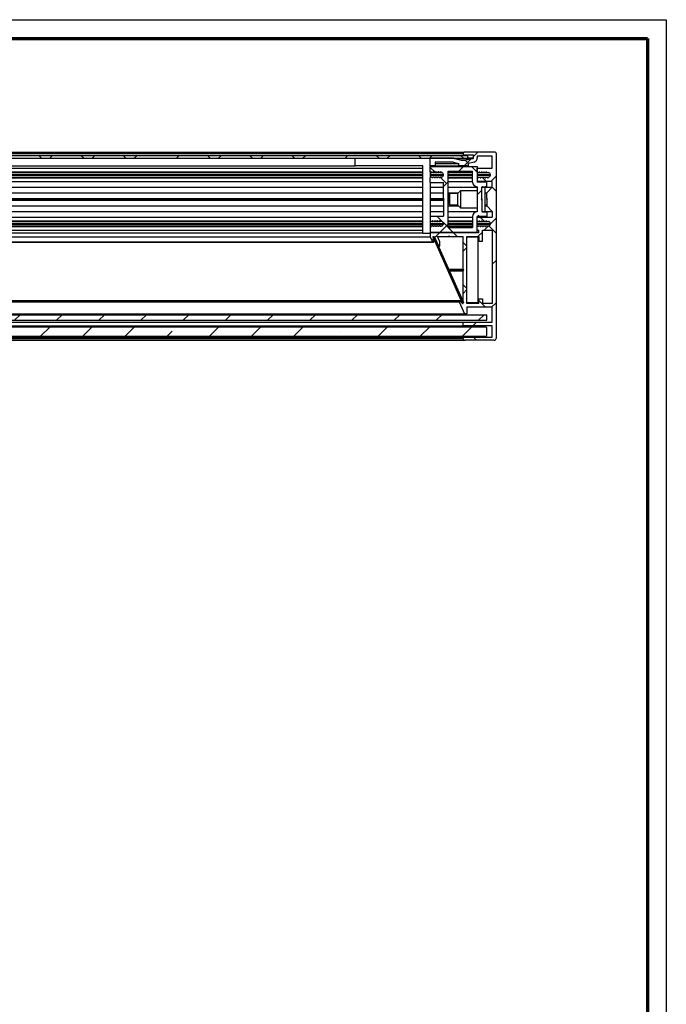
# Paper-space layout 'Section A (Wall mount)' of a CAD drawing. Header units: millimetres. Extents: x 7 to 291, y 7 to 204.
# Tile 5 of 5: x 222 to 291, y 99 to 204. Entities that reach past the tile are written whole.
import ezdxf

# ---------------------------------------------------------------- set-up
doc = ezdxf.new("R2010")
doc.units = ezdxf.units.MM
doc.layers.add('LAYER2', color=7, linetype='Continuous')
doc.layers.add('LOGO', color=7, linetype='Continuous')

psp = doc.layouts.new('Section A (Wall mount)')

# ---------------------------------------------------------------- hatches: boundary and pattern name
at = {"linetype": 'Continuous', "lineweight": 18}
h = psp.add_hatch(dxfattribs=at)
h.set_pattern_fill('ANSI38', style=0)
edge = h.paths.add_edge_path(flags=0)
edge.add_line((271.36, 187.51), (271.41, 187.59))
edge.add_line((271.41, 187.59), (271.47, 187.59))
edge.add_line((271.47, 187.59), (271.51, 187.51))
edge.add_line((271.51, 187.51), (271.65, 187.51))
edge.add_arc((271.65, 187.31), 0.2, 0, 90, ccw=False)
edge.add_line((271.85, 187.31), (271.85, 187.24))
edge.add_arc((271.65, 187.24), 0.2, 270, 360, ccw=False)
edge.add_line((271.65, 187.04), (271.64, 187.04))
edge.add_line((271.64, 187.04), (271.59, 186.96))
edge.add_line((271.59, 186.96), (271.53, 186.96))
edge.add_line((271.53, 186.96), (271.49, 187.04))
edge.add_line((271.49, 187.04), (271.39, 187.04))
edge.add_line((271.39, 187.04), (271.34, 186.96))
edge.add_line((271.34, 186.96), (271.28, 186.96))
edge.add_line((271.28, 186.96), (271.23, 187.04))
edge.add_line((271.23, 187.04), (271.13, 187.04))
edge.add_line((271.13, 187.04), (271.08, 186.96))
edge.add_line((271.08, 186.96), (271.02, 186.96))
edge.add_line((271.02, 186.96), (270.98, 187.04))
edge.add_line((270.98, 187.04), (270.88, 187.04))
edge.add_line((270.88, 187.04), (270.83, 186.96))
edge.add_line((270.83, 186.96), (270.77, 186.96))
edge.add_line((270.77, 186.96), (270.72, 187.04))
edge.add_line((270.72, 187.04), (270.62, 187.04))
edge.add_line((270.62, 187.04), (270.58, 186.96))
edge.add_line((270.58, 186.96), (270.45, 186.96))
edge.add_line((270.45, 186.96), (270.45, 186.57))
edge.add_line((270.45, 186.57), (272.05, 186.57))
edge.add_line((272.05, 186.57), (272.05, 185.97))
edge.add_line((272.05, 185.97), (271.45, 185.37))
edge.add_line((271.45, 185.37), (271.45, 184.77))
edge.add_line((271.45, 184.77), (271.55, 184.67))
edge.add_line((271.55, 184.67), (271.45, 184.57))
edge.add_line((271.45, 184.57), (271.45, 183.97))
edge.add_line((271.45, 183.97), (272.05, 183.37))
edge.add_line((272.05, 183.37), (272.05, 182.77))
edge.add_line((272.05, 182.77), (270.45, 182.77))
edge.add_line((270.45, 182.77), (270.45, 182.39))
edge.add_line((270.45, 182.39), (270.5, 182.31))
edge.add_line((270.5, 182.31), (270.6, 182.31))
edge.add_line((270.6, 182.31), (270.64, 182.39))
edge.add_line((270.64, 182.39), (270.7, 182.39))
edge.add_line((270.7, 182.39), (270.75, 182.31))
edge.add_line((270.75, 182.31), (270.85, 182.31))
edge.add_line((270.85, 182.31), (270.9, 182.39))
edge.add_line((270.9, 182.39), (270.96, 182.39))
edge.add_line((270.96, 182.39), (271, 182.31))
edge.add_line((271, 182.31), (271.11, 182.31))
edge.add_line((271.11, 182.31), (271.15, 182.39))
edge.add_line((271.15, 182.39), (271.21, 182.39))
edge.add_line((271.21, 182.39), (271.26, 182.31))
edge.add_line((271.26, 182.31), (271.36, 182.31))
edge.add_line((271.36, 182.31), (271.41, 182.39))
edge.add_line((271.41, 182.39), (271.47, 182.39))
edge.add_line((271.47, 182.39), (271.51, 182.31))
edge.add_line((271.51, 182.31), (271.65, 182.31))
edge.add_arc((271.65, 182.11), 0.2, 0, 90, ccw=False)
edge.add_line((271.85, 182.11), (271.85, 182.04))
edge.add_arc((271.65, 182.04), 0.2, 270, 360, ccw=False)
edge.add_line((271.65, 181.84), (271.64, 181.84))
edge.add_line((271.64, 181.84), (271.59, 181.76))
edge.add_line((271.59, 181.76), (271.53, 181.76))
edge.add_line((271.53, 181.76), (271.49, 181.84))
edge.add_line((271.49, 181.84), (271.39, 181.84))
edge.add_line((271.39, 181.84), (271.34, 181.76))
edge.add_line((271.34, 181.76), (271.28, 181.76))
edge.add_line((271.28, 181.76), (271.23, 181.84))
edge.add_line((271.23, 181.84), (271.13, 181.84))
edge.add_line((271.13, 181.84), (271.08, 181.76))
edge.add_line((271.08, 181.76), (271.02, 181.76))
edge.add_line((271.02, 181.76), (270.98, 181.84))
edge.add_line((270.98, 181.84), (270.88, 181.84))
edge.add_line((270.88, 181.84), (270.83, 181.76))
edge.add_line((270.83, 181.76), (270.77, 181.76))
edge.add_line((270.77, 181.76), (270.72, 181.84))
edge.add_line((270.72, 181.84), (270.62, 181.84))
edge.add_line((270.62, 181.84), (270.58, 181.76))
edge.add_line((270.58, 181.76), (270.45, 181.76))
edge.add_line((270.45, 181.76), (270.45, 181.37))
edge.add_line((270.45, 181.37), (270.63, 181.37))
edge.add_line((270.63, 181.37), (270.63, 181.11))
edge.add_line((270.63, 181.11), (265.45, 181.11))
edge.add_line((265.45, 181.11), (265.45, 180.67))
edge.add_line((265.45, 180.67), (265.69, 180.13))
edge.add_arc((265.75, 180.15), 0.06, 204, 364)
edge.add_line((265.81, 180.15), (265.77, 180.71))
edge.add_line((265.77, 180.71), (265.87, 180.71))
edge.add_line((265.87, 180.71), (266.34, 179.65))
edge.add_line((266.34, 179.65), (266.45, 179.7))
edge.add_line((266.45, 179.7), (266.45, 180.15))
edge.add_line((266.45, 180.15), (266.2, 180.71))
edge.add_line((266.2, 180.71), (267.37, 180.71))
edge.add_line((267.37, 180.71), (267.45, 180.79))
edge.add_line((267.45, 180.79), (267.53, 180.71))
edge.add_line((267.53, 180.71), (268.95, 180.71))
edge.add_line((268.95, 180.71), (268.95, 177.23))
edge.add_line((268.95, 177.23), (269.03, 177.15))
edge.add_line((269.03, 177.15), (268.95, 177.07))
edge.add_line((268.95, 177.07), (268.95, 173.6))
edge.add_arc((268.91, 173.6), 0.04, 224, 360, ccw=False)
edge.add_line((268.88, 173.57), (268.62, 173.84))
edge.add_arc((268.58, 173.79), 0.06, 44, 204)
edge.add_line((268.52, 173.77), (269.09, 172.49))
edge.add_line((269.09, 172.49), (269.35, 172.49))
edge.add_line((269.35, 172.49), (269.35, 173.19))
edge.add_line((269.35, 173.19), (272.05, 173.19))
edge.add_line((272.05, 173.19), (272.05, 171.59))
edge.add_line((272.05, 171.59), (268.95, 171.59))
edge.add_line((268.95, 171.59), (268.95, 171.19))
edge.add_line((268.95, 171.19), (272.05, 171.19))
edge.add_line((272.05, 171.19), (272.05, 169.99))
edge.add_line((272.05, 169.99), (268.95, 169.99))
edge.add_line((268.95, 169.99), (268.95, 169.87))
edge.add_arc((269.15, 169.87), 0.2, 180, 270)
edge.add_line((269.15, 169.67), (272.25, 169.67))
edge.add_arc((272.25, 169.87), 0.2, 270, 360)
edge.add_line((272.45, 169.87), (272.45, 189.57))
edge.add_arc((272.35, 189.57), 0.1, 0, 90)
edge.add_line((272.35, 189.67), (269.05, 189.67))
edge.add_arc((269.05, 189.57), 0.1, 90, 180)
edge.add_line((268.95, 189.57), (268.95, 189.37))
edge.add_line((268.95, 189.37), (270.05, 189.37))
edge.add_line((270.05, 189.37), (270.05, 189.08))
edge.add_arc((269.99, 189.08), 0.06, 284, 360, ccw=False)
edge.add_line((270, 189.02), (269.25, 188.84))
edge.add_arc((269.24, 188.89), 0.06, 270, 284, ccw=False)
edge.add_line((269.24, 188.83), (268.76, 188.83))
edge.add_arc((268.76, 188.89), 0.06, 256, 270, ccw=False)
edge.add_line((268.74, 188.84), (267.95, 189.03))
edge.add_line((267.95, 189.03), (265.45, 189.03))
edge.add_line((265.45, 189.03), (265.45, 188.23))
edge.add_line((265.45, 188.23), (265.95, 188.23))
edge.add_line((265.95, 188.23), (265.95, 188.63))
edge.add_line((265.95, 188.63), (267.9, 188.63))
edge.add_line((267.9, 188.63), (268.5, 188.49))
edge.add_line((268.5, 188.49), (268.5, 188.23))
edge.add_line((268.5, 188.23), (269.5, 188.23))
edge.add_line((269.5, 188.23), (269.5, 188.49))
edge.add_line((269.5, 188.49), (270.1, 188.63))
edge.add_arc((269.99, 189.08), 0.46, 284, 360)
edge.add_line((270.45, 189.08), (270.45, 189.27))
edge.add_line((270.45, 189.27), (272.05, 189.27))
edge.add_line((272.05, 189.27), (272.05, 187.97))
edge.add_line((272.05, 187.97), (270.45, 187.97))
edge.add_line((270.45, 187.97), (270.45, 187.59))
edge.add_line((270.45, 187.59), (270.5, 187.51))
edge.add_line((270.5, 187.51), (270.6, 187.51))
edge.add_line((270.6, 187.51), (270.64, 187.59))
edge.add_line((270.64, 187.59), (270.7, 187.59))
edge.add_line((270.7, 187.59), (270.75, 187.51))
edge.add_line((270.75, 187.51), (270.85, 187.51))
edge.add_line((270.85, 187.51), (270.9, 187.59))
edge.add_line((270.9, 187.59), (270.96, 187.59))
edge.add_line((270.96, 187.59), (271, 187.51))
edge.add_line((271, 187.51), (271.11, 187.51))
edge.add_line((271.11, 187.51), (271.15, 187.59))
edge.add_line((271.15, 187.59), (271.21, 187.59))
edge.add_line((271.21, 187.59), (271.26, 187.51))
edge.add_line((271.26, 187.51), (271.36, 187.51))
h.paths.add_polyline_path([(270.63, 174.09), (270.63, 173.59), (269.35, 173.59), (269.35, 180.71), (270.63, 180.71), (270.63, 180.21), (270.99, 180.21), (270.99, 181.37), (272.05, 181.37), (272.05, 173.59), (270.99, 173.59), (270.99, 174.09)], flags=0)
h = psp.add_hatch(dxfattribs=at)
h.set_pattern_fill('ANSI38', style=0)
h.paths.add_polyline_path([(269.45, 189.33), (25.45, 189.33), (25.45, 189.03), (269.45, 189.03)], flags=0)
h = psp.add_hatch(dxfattribs=at)
h.set_pattern_fill('ANSI38', style=0)
edge = h.paths.add_edge_path(flags=0)
edge.add_arc((266.65, 182.04), 0.2, 270, 360, ccw=False)
edge.add_line((266.65, 181.84), (266.64, 181.84))
edge.add_line((266.64, 181.84), (266.59, 181.76))
edge.add_line((266.59, 181.76), (266.53, 181.76))
edge.add_line((266.53, 181.76), (266.49, 181.84))
edge.add_line((266.49, 181.84), (266.39, 181.84))
edge.add_line((266.39, 181.84), (266.34, 181.76))
edge.add_line((266.34, 181.76), (266.28, 181.76))
edge.add_line((266.28, 181.76), (266.23, 181.84))
edge.add_line((266.23, 181.84), (266.13, 181.84))
edge.add_line((266.13, 181.84), (266.08, 181.76))
edge.add_line((266.08, 181.76), (266.02, 181.76))
edge.add_line((266.02, 181.76), (265.98, 181.84))
edge.add_line((265.98, 181.84), (265.88, 181.84))
edge.add_line((265.88, 181.84), (265.83, 181.76))
edge.add_line((265.83, 181.76), (265.77, 181.76))
edge.add_line((265.77, 181.76), (265.72, 181.84))
edge.add_line((265.72, 181.84), (265.62, 181.84))
edge.add_line((265.62, 181.84), (265.58, 181.76))
edge.add_line((265.58, 181.76), (265.45, 181.76))
edge.add_line((265.45, 181.76), (265.45, 181.17))
edge.add_line((265.45, 181.17), (270.45, 181.17))
edge.add_line((270.45, 181.17), (270.45, 182.83))
edge.add_line((270.45, 182.83), (271.45, 182.83))
edge.add_line((271.45, 182.83), (271.45, 183.33))
edge.add_line((271.45, 183.33), (271.01, 183.33))
edge.add_arc((271.01, 183.39), 0.06, 180, 270, ccw=False)
edge.add_line((270.95, 183.39), (270.95, 184.57))
edge.add_line((270.95, 184.57), (270.85, 184.67))
edge.add_line((270.85, 184.67), (270.95, 184.77))
edge.add_line((270.95, 184.77), (270.95, 185.95))
edge.add_arc((271.01, 185.95), 0.06, 90, 180, ccw=False)
edge.add_line((271.01, 186.01), (271.45, 186.01))
edge.add_line((271.45, 186.01), (271.45, 186.51))
edge.add_line((271.45, 186.51), (270.45, 186.51))
edge.add_line((270.45, 186.51), (270.45, 188.17))
edge.add_line((270.45, 188.17), (265.45, 188.17))
edge.add_line((265.45, 188.17), (265.45, 187.59))
edge.add_line((265.45, 187.59), (265.58, 187.59))
edge.add_line((265.58, 187.59), (265.62, 187.51))
edge.add_line((265.62, 187.51), (265.72, 187.51))
edge.add_line((265.72, 187.51), (265.77, 187.59))
edge.add_line((265.77, 187.59), (265.83, 187.59))
edge.add_line((265.83, 187.59), (265.88, 187.51))
edge.add_line((265.88, 187.51), (265.98, 187.51))
edge.add_line((265.98, 187.51), (266.02, 187.59))
edge.add_line((266.02, 187.59), (266.08, 187.59))
edge.add_line((266.08, 187.59), (266.13, 187.51))
edge.add_line((266.13, 187.51), (266.23, 187.51))
edge.add_line((266.23, 187.51), (266.28, 187.59))
edge.add_line((266.28, 187.59), (266.34, 187.59))
edge.add_line((266.34, 187.59), (266.39, 187.51))
edge.add_line((266.39, 187.51), (266.49, 187.51))
edge.add_line((266.49, 187.51), (266.53, 187.59))
edge.add_line((266.53, 187.59), (266.59, 187.59))
edge.add_line((266.59, 187.59), (266.64, 187.51))
edge.add_line((266.64, 187.51), (266.65, 187.51))
edge.add_arc((266.65, 187.31), 0.2, 0, 90, ccw=False)
edge.add_line((266.85, 187.31), (266.85, 187.24))
edge.add_arc((266.65, 187.24), 0.2, 270, 360, ccw=False)
edge.add_line((266.65, 187.04), (266.51, 187.04))
edge.add_line((266.51, 187.04), (266.47, 186.96))
edge.add_line((266.47, 186.96), (266.41, 186.96))
edge.add_line((266.41, 186.96), (266.36, 187.04))
edge.add_line((266.36, 187.04), (266.26, 187.04))
edge.add_line((266.26, 187.04), (266.21, 186.96))
edge.add_line((266.21, 186.96), (266.15, 186.96))
edge.add_line((266.15, 186.96), (266.11, 187.04))
edge.add_line((266.11, 187.04), (266, 187.04))
edge.add_line((266, 187.04), (265.96, 186.96))
edge.add_line((265.96, 186.96), (265.9, 186.96))
edge.add_line((265.9, 186.96), (265.85, 187.04))
edge.add_line((265.85, 187.04), (265.75, 187.04))
edge.add_line((265.75, 187.04), (265.7, 186.96))
edge.add_line((265.7, 186.96), (265.64, 186.96))
edge.add_line((265.64, 186.96), (265.6, 187.04))
edge.add_line((265.6, 187.04), (265.5, 187.04))
edge.add_line((265.5, 187.04), (265.45, 186.96))
edge.add_line((265.45, 186.96), (265.45, 186.47))
edge.add_line((265.45, 186.47), (266.85, 186.47))
edge.add_line((266.85, 186.47), (266.85, 184.75))
edge.add_line((266.85, 184.75), (266.93, 184.67))
edge.add_line((266.93, 184.67), (266.85, 184.59))
edge.add_line((266.85, 184.59), (266.85, 182.87))
edge.add_line((266.85, 182.87), (265.45, 182.87))
edge.add_line((265.45, 182.87), (265.45, 182.39))
edge.add_line((265.45, 182.39), (265.5, 182.31))
edge.add_line((265.5, 182.31), (265.6, 182.31))
edge.add_line((265.6, 182.31), (265.64, 182.39))
edge.add_line((265.64, 182.39), (265.7, 182.39))
edge.add_line((265.7, 182.39), (265.75, 182.31))
edge.add_line((265.75, 182.31), (265.85, 182.31))
edge.add_line((265.85, 182.31), (265.9, 182.39))
edge.add_line((265.9, 182.39), (265.96, 182.39))
edge.add_line((265.96, 182.39), (266, 182.31))
edge.add_line((266, 182.31), (266.11, 182.31))
edge.add_line((266.11, 182.31), (266.15, 182.39))
edge.add_line((266.15, 182.39), (266.21, 182.39))
edge.add_line((266.21, 182.39), (266.26, 182.31))
edge.add_line((266.26, 182.31), (266.36, 182.31))
edge.add_line((266.36, 182.31), (266.41, 182.39))
edge.add_line((266.41, 182.39), (266.47, 182.39))
edge.add_line((266.47, 182.39), (266.51, 182.31))
edge.add_line((266.51, 182.31), (266.65, 182.31))
edge.add_arc((266.65, 182.11), 0.2, 0, 90, ccw=False)
edge.add_line((266.85, 182.11), (266.85, 182.04))
edge = h.paths.add_edge_path(flags=0)
edge.add_line((269.95, 181.67), (267.35, 181.67))
edge.add_line((267.35, 181.67), (267.35, 187.67))
edge.add_line((267.35, 187.67), (269.95, 187.67))
edge.add_line((269.95, 187.67), (269.95, 186.51))
edge.add_arc((270.45, 186.51), 0.5, 180, 270)
edge.add_line((270.45, 186.01), (270.45, 183.33))
edge.add_arc((270.45, 182.83), 0.5, 90, 180)
edge.add_line((269.95, 182.83), (269.95, 181.67))
h = psp.add_hatch(dxfattribs=at)
h.set_pattern_fill('ANSI38', style=0)
h.paths.add_polyline_path([(265.88, 180.61), (265.79, 180.57), (268.88, 173.63), (268.97, 173.67)], flags=0)
h = psp.add_hatch(dxfattribs=at)
h.set_pattern_fill('ANSI31', style=0)
h.paths.add_polyline_path([(271.45, 172.39), (23.45, 172.39), (23.45, 171.79), (271.45, 171.79)], flags=0)
h = psp.add_hatch(dxfattribs=at)
h.set_pattern_fill('ANSI35', style=0)
h.paths.add_polyline_path([(271.35, 171.09), (23.55, 171.09), (23.45, 170.99), (23.45, 170.19), (23.55, 170.09), (271.35, 170.09), (271.45, 170.19), (271.45, 170.99)], flags=0)

# ---------------------------------------------------------------- linework, layer by layer
at = {"color": 7, "linetype": 'Continuous', "lineweight": 25}
for p, q in [((25.85, 189.67), (269.05, 189.67)), ((272.35, 189.67), (269.05, 189.67)), ((25.45, 189.33), (269.45, 189.33)), ((25.45, 189.03), (269.45, 189.03)), ((25.95, 189.57), (268.95, 189.57)), ((25.95, 189.37), (268.95, 189.37)), ((257.45, 188.23), (257.45, 189.03)), ((265.45, 188.23), (265.45, 189.03)), ((267.95, 189.03), (265.45, 189.03)), ((267.9, 188.63), (265.95, 188.63)), ((265.95, 188.63), (265.95, 188.23)), ((267.9, 188.63), (268.5, 188.49)), ((267.95, 189.03), (268.74, 188.84)), ((268.76, 188.83), (269.24, 188.83)), ((268.95, 189.57), (268.95, 189.37)), ((270.05, 189.37), (268.95, 189.37)), ((270, 189.02), (269.25, 188.84)), ((269.45, 189.03), (269.45, 189.33)), ((270.1, 188.63), (269.5, 188.49)), ((270.05, 189.08), (270.05, 189.37)), ((272.05, 189.27), (270.45, 189.27)), ((270.45, 189.27), (270.45, 189.08)), ((272.05, 187.97), (272.05, 189.27)), ((272.45, 189.57), (272.45, 169.87)), ((30.25, 187.97), (264.65, 187.97)), ((30.25, 187.59), (264.65, 187.59)), ((37.45, 188.23), (257.45, 188.23)), ((264.65, 188.23), (257.45, 188.23)), ((264.65, 181.03), (264.65, 188.23)), ((265.95, 188.23), (265.45, 188.23)), ((265.45, 188.23), (265.45, 188.17)), ((265.45, 187.59), (265.45, 188.17)), ((265.45, 188.17), (270.45, 188.17)), ((265.45, 187.59), (265.58, 187.59)), ((265.45, 187.59), (265.45, 186.96)), ((265.62, 187.51), (265.58, 187.59)), ((265.72, 187.51), (265.77, 187.59)), ((265.83, 187.59), (265.77, 187.59)), ((265.88, 187.51), (265.83, 187.59)), ((265.95, 188.49), (268.5, 188.49)), ((265.95, 188.23), (268.5, 188.23)), ((265.98, 187.51), (266.02, 187.59)), ((266.08, 187.59), (266.02, 187.59)), ((266.13, 187.51), (266.08, 187.59)), ((266.23, 187.51), (266.28, 187.59)), ((266.34, 187.59), (266.28, 187.59)), ((266.39, 187.51), (266.34, 187.59)), ((266.49, 187.51), (266.53, 187.59)), ((266.59, 187.59), (266.53, 187.59)), ((266.64, 187.51), (266.59, 187.59)), ((267.35, 187.67), (269.95, 187.67)), ((267.35, 181.67), (267.35, 187.67)), ((267.35, 187.59), (269.95, 187.59)), ((268.5, 188.23), (268.5, 188.49)), ((269.5, 188.23), (268.5, 188.23)), ((269.5, 188.23), (269.5, 188.49)), ((269.95, 186.51), (269.95, 187.67)), ((270.45, 188.17), (270.45, 186.51)), ((270.45, 187.59), (270.45, 187.97)), ((270.45, 187.97), (272.05, 187.97)), ((270.5, 187.51), (270.45, 187.59)), ((270.64, 187.59), (270.6, 187.51)), ((270.64, 187.59), (270.7, 187.59)), ((270.7, 187.59), (270.75, 187.51)), ((270.9, 187.59), (270.85, 187.51)), ((270.9, 187.59), (270.96, 187.59)), ((270.96, 187.59), (271, 187.51)), ((271.15, 187.59), (271.11, 187.51)), ((271.15, 187.59), (271.21, 187.59)), ((271.21, 187.59), (271.26, 187.51)), ((271.41, 187.59), (271.36, 187.51)), ((271.41, 187.59), (271.47, 187.59)), ((271.47, 187.59), (271.51, 187.51)), ((30.25, 187.51), (264.65, 187.51)), ((30.25, 187.04), (264.65, 187.04)), ((30.25, 186.96), (264.65, 186.96)), ((30.25, 186.57), (264.65, 186.57)), ((265.45, 187.51), (265.62, 187.51)), ((265.45, 186.96), (265.5, 187.04)), ((265.45, 187.04), (265.5, 187.04)), ((265.45, 186.47), (265.45, 186.96)), ((265.6, 187.04), (265.5, 187.04)), ((265.6, 187.04), (265.64, 186.96)), ((265.6, 187.04), (265.75, 187.04)), ((265.72, 187.51), (265.62, 187.51)), ((265.7, 186.96), (265.64, 186.96)), ((265.75, 187.04), (265.7, 186.96)), ((265.72, 187.51), (265.88, 187.51)), ((265.85, 187.04), (265.75, 187.04)), ((265.85, 187.04), (265.9, 186.96)), ((265.85, 187.04), (266, 187.04)), ((265.98, 187.51), (265.88, 187.51)), ((265.96, 186.96), (265.9, 186.96)), ((266, 187.04), (265.96, 186.96)), ((265.98, 187.51), (266.13, 187.51)), ((266.11, 187.04), (266, 187.04)), ((266.11, 187.04), (266.15, 186.96)), ((266.11, 187.04), (266.26, 187.04)), ((266.23, 187.51), (266.13, 187.51)), ((266.21, 186.96), (266.15, 186.96)), ((266.26, 187.04), (266.21, 186.96)), ((266.23, 187.51), (266.39, 187.51)), ((266.36, 187.04), (266.26, 187.04)), ((266.36, 187.04), (266.41, 186.96)), ((266.36, 187.04), (266.51, 187.04)), ((266.49, 187.51), (266.39, 187.51)), ((266.47, 186.96), (266.41, 186.96)), ((266.51, 187.04), (266.47, 186.96)), ((266.49, 187.51), (266.64, 187.51)), ((266.65, 187.04), (266.51, 187.04)), ((266.65, 187.51), (266.64, 187.51)), ((266.85, 187.24), (266.85, 187.31)), ((267.35, 187.51), (269.95, 187.51)), ((267.35, 187.04), (269.95, 187.04)), ((267.35, 186.96), (269.95, 186.96)), ((267.35, 186.57), (269.95, 186.57)), ((270.45, 187.51), (270.5, 187.51)), ((270.45, 187.04), (270.62, 187.04)), ((270.45, 186.96), (270.45, 186.57)), ((270.58, 186.96), (270.45, 186.96)), ((272.05, 186.57), (270.45, 186.57)), ((270.5, 187.51), (270.6, 187.51)), ((270.58, 186.96), (270.62, 187.04)), ((270.6, 187.51), (270.75, 187.51)), ((270.62, 187.04), (270.72, 187.04)), ((270.77, 186.96), (270.72, 187.04)), ((270.72, 187.04), (270.88, 187.04)), ((270.75, 187.51), (270.85, 187.51)), ((270.77, 186.96), (270.83, 186.96)), ((270.83, 186.96), (270.88, 187.04)), ((270.85, 187.51), (271, 187.51)), ((270.88, 187.04), (270.98, 187.04)), ((271.02, 186.96), (270.98, 187.04)), ((270.98, 187.04), (271.13, 187.04)), ((271, 187.51), (271.11, 187.51)), ((271.02, 186.96), (271.08, 186.96)), ((271.08, 186.96), (271.13, 187.04)), ((271.11, 187.51), (271.26, 187.51)), ((271.13, 187.04), (271.23, 187.04)), ((271.28, 186.96), (271.23, 187.04)), ((271.23, 187.04), (271.39, 187.04)), ((271.26, 187.51), (271.36, 187.51)), ((271.28, 186.96), (271.34, 186.96)), ((271.34, 186.96), (271.39, 187.04)), ((271.36, 187.51), (271.51, 187.51)), ((271.39, 187.04), (271.49, 187.04)), ((271.53, 186.96), (271.49, 187.04)), ((271.49, 187.04), (271.64, 187.04)), ((271.51, 187.51), (271.65, 187.51)), ((271.53, 186.96), (271.59, 186.96)), ((271.59, 186.96), (271.64, 187.04)), ((271.64, 187.04), (271.65, 187.04)), ((271.85, 187.24), (271.85, 187.31)), ((272.05, 185.97), (272.05, 186.57)), ((30.25, 185.97), (264.65, 185.97)), ((265.45, 186.47), (266.85, 186.47)), ((265.45, 186.47), (265.45, 182.87)), ((265.45, 185.97), (266.85, 185.97)), ((266.85, 184.75), (266.85, 186.47)), ((267.35, 185.97), (270.45, 185.97)), ((268.65, 185.57), (268.35, 185.27)), ((270.45, 185.57), (268.65, 185.57)), ((268.65, 185.57), (268.65, 183.77)), ((271.45, 186.51), (270.45, 186.51)), ((270.45, 186.01), (270.45, 183.33)), ((271.25, 185.97), (270.95, 185.97)), ((270.95, 185.97), (272.05, 185.97)), ((270.95, 184.77), (270.95, 185.95)), ((271.01, 186.01), (271.45, 186.01)), ((271.25, 185.97), (271.25, 183.37)), ((271.45, 186.01), (271.45, 186.51)), ((271.45, 185.37), (272.05, 185.97)), ((30.25, 185.37), (264.65, 185.37)), ((30.25, 184.77), (264.65, 184.77)), ((30.25, 184.67), (264.65, 184.67)), ((30.25, 184.57), (264.65, 184.57)), ((265.45, 185.37), (266.85, 185.37)), ((265.45, 184.77), (266.85, 184.77)), ((265.45, 184.67), (266.93, 184.67)), ((265.45, 184.57), (266.85, 184.57)), ((266.85, 184.75), (266.93, 184.67)), ((266.85, 184.59), (266.93, 184.67)), ((266.85, 184.59), (266.85, 182.87)), ((267.35, 185.37), (268.45, 185.37)), ((267.35, 184.77), (267.45, 184.77)), ((267.35, 184.67), (267.45, 184.67)), ((267.35, 184.57), (267.45, 184.57)), ((267.51, 185.27), (267.45, 185.21)), ((267.45, 184.14), (267.45, 185.21)), ((268.35, 185.27), (267.51, 185.27)), ((267.51, 184.07), (267.51, 185.27)), ((268.35, 185.27), (268.35, 184.07)), ((270.85, 184.67), (270.95, 184.77)), ((270.85, 184.67), (270.95, 184.57)), ((270.95, 184.77), (270.95, 184.57)), ((270.95, 184.57), (270.95, 183.39)), ((271.25, 185.37), (271.45, 185.37)), ((271.45, 185.27), (271.25, 185.27)), ((271.45, 184.77), (271.45, 185.37)), ((271.55, 184.67), (271.45, 184.77)), ((271.45, 184.57), (271.55, 184.67)), ((271.45, 184.57), (271.45, 183.97)), ((30.25, 183.97), (264.65, 183.97)), ((265.45, 183.97), (266.85, 183.97)), ((267.35, 183.97), (268.45, 183.97)), ((267.45, 184.14), (267.51, 184.07)), ((267.51, 184.07), (268.35, 184.07)), ((268.35, 184.07), (268.65, 183.77)), ((268.65, 183.77), (270.45, 183.77)), ((271.25, 184.07), (271.45, 184.07)), ((271.25, 183.97), (271.45, 183.97)), ((271.45, 183.97), (272.05, 183.37)), ((30.25, 183.37), (264.65, 183.37)), ((30.25, 182.77), (264.65, 182.77)), ((30.25, 182.39), (264.65, 182.39)), ((265.45, 183.37), (266.85, 183.37)), ((265.45, 182.87), (265.45, 182.39)), ((265.45, 182.87), (266.85, 182.87)), ((265.45, 182.39), (265.5, 182.31)), ((265.45, 182.39), (265.45, 181.76)), ((265.6, 182.31), (265.64, 182.39)), ((265.7, 182.39), (265.64, 182.39)), ((265.75, 182.31), (265.7, 182.39)), ((265.85, 182.31), (265.9, 182.39)), ((265.96, 182.39), (265.9, 182.39)), ((266, 182.31), (265.96, 182.39)), ((266.11, 182.31), (266.15, 182.39)), ((266.21, 182.39), (266.15, 182.39)), ((266.26, 182.31), (266.21, 182.39)), ((266.36, 182.31), (266.41, 182.39)), ((266.47, 182.39), (266.41, 182.39)), ((266.51, 182.31), (266.47, 182.39)), ((267.35, 183.37), (270.45, 183.37)), ((267.35, 182.77), (269.95, 182.77)), ((267.35, 182.39), (269.95, 182.39)), ((269.95, 182.83), (269.95, 181.67)), ((271.45, 182.83), (270.45, 182.83)), ((270.45, 181.17), (270.45, 182.83)), ((270.45, 182.39), (270.45, 182.77)), ((270.45, 182.77), (272.05, 182.77)), ((270.5, 182.31), (270.45, 182.39)), ((270.64, 182.39), (270.6, 182.31)), ((270.64, 182.39), (270.7, 182.39)), ((270.7, 182.39), (270.75, 182.31)), ((270.9, 182.39), (270.85, 182.31)), ((270.9, 182.39), (270.96, 182.39)), ((270.95, 183.37), (271.25, 183.37)), ((270.95, 183.37), (272.05, 183.37)), ((270.96, 182.39), (271, 182.31)), ((271.01, 183.33), (271.45, 183.33)), ((271.15, 182.39), (271.11, 182.31)), ((271.15, 182.39), (271.21, 182.39)), ((271.21, 182.39), (271.26, 182.31)), ((271.41, 182.39), (271.36, 182.31)), ((271.41, 182.39), (271.47, 182.39)), ((271.45, 183.33), (271.45, 182.83)), ((271.47, 182.39), (271.51, 182.31)), ((272.05, 183.37), (272.05, 182.77)), ((30.25, 182.31), (264.65, 182.31)), ((30.25, 181.84), (264.65, 181.84)), ((30.25, 181.76), (264.65, 181.76)), ((30.25, 181.37), (264.65, 181.37)), ((265.45, 182.31), (265.5, 182.31)), ((265.45, 181.84), (265.62, 181.84)), ((265.45, 181.76), (265.45, 181.17)), ((265.45, 181.76), (265.58, 181.76)), ((265.6, 182.31), (265.5, 182.31)), ((265.62, 181.84), (265.58, 181.76)), ((265.6, 182.31), (265.75, 182.31)), ((265.72, 181.84), (265.62, 181.84)), ((265.72, 181.84), (265.77, 181.76)), ((265.72, 181.84), (265.88, 181.84)), ((265.85, 182.31), (265.75, 182.31)), ((265.83, 181.76), (265.77, 181.76)), ((265.88, 181.84), (265.83, 181.76)), ((265.85, 182.31), (266, 182.31)), ((265.98, 181.84), (265.88, 181.84)), ((265.98, 181.84), (266.02, 181.76)), ((265.98, 181.84), (266.13, 181.84)), ((266.11, 182.31), (266, 182.31)), ((266.08, 181.76), (266.02, 181.76)), ((266.13, 181.84), (266.08, 181.76)), ((266.11, 182.31), (266.26, 182.31)), ((266.23, 181.84), (266.13, 181.84)), ((266.23, 181.84), (266.28, 181.76)), ((266.23, 181.84), (266.39, 181.84)), ((266.36, 182.31), (266.26, 182.31)), ((266.34, 181.76), (266.28, 181.76)), ((266.39, 181.84), (266.34, 181.76)), ((266.36, 182.31), (266.51, 182.31)), ((266.49, 181.84), (266.39, 181.84)), ((266.49, 181.84), (266.53, 181.76)), ((266.49, 181.84), (266.64, 181.84)), ((266.65, 182.31), (266.51, 182.31)), ((266.59, 181.76), (266.53, 181.76)), ((266.64, 181.84), (266.59, 181.76)), ((266.65, 181.84), (266.64, 181.84)), ((266.85, 182.11), (266.85, 182.04)), ((267.35, 182.31), (269.95, 182.31)), ((267.35, 181.84), (269.95, 181.84)), ((267.35, 181.76), (269.95, 181.76)), ((267.35, 181.67), (269.95, 181.67)), ((270.45, 182.31), (270.5, 182.31)), ((270.45, 181.84), (270.62, 181.84)), ((270.45, 181.37), (270.45, 181.76)), ((270.58, 181.76), (270.45, 181.76)), ((270.45, 181.37), (270.63, 181.37)), ((270.5, 182.31), (270.6, 182.31)), ((270.58, 181.76), (270.62, 181.84)), ((270.6, 182.31), (270.75, 182.31)), ((270.62, 181.84), (270.72, 181.84)), ((270.63, 181.11), (270.63, 181.37)), ((270.77, 181.76), (270.72, 181.84)), ((270.72, 181.84), (270.88, 181.84)), ((270.75, 182.31), (270.85, 182.31)), ((270.77, 181.76), (270.83, 181.76)), ((270.83, 181.76), (270.88, 181.84)), ((270.85, 182.31), (271, 182.31)), ((270.88, 181.84), (270.98, 181.84)), ((271.02, 181.76), (270.98, 181.84)), ((270.98, 181.84), (271.13, 181.84)), ((270.99, 181.37), (272.05, 181.37)), ((270.99, 180.21), (270.99, 181.37)), ((271, 182.31), (271.11, 182.31)), ((271.02, 181.76), (271.08, 181.76)), ((271.08, 181.76), (271.13, 181.84)), ((271.11, 182.31), (271.26, 182.31)), ((271.13, 181.84), (271.23, 181.84)), ((271.28, 181.76), (271.23, 181.84)), ((271.23, 181.84), (271.39, 181.84)), ((271.26, 182.31), (271.36, 182.31)), ((271.28, 181.76), (271.34, 181.76)), ((271.34, 181.76), (271.39, 181.84)), ((271.36, 182.31), (271.51, 182.31)), ((271.39, 181.84), (271.49, 181.84)), ((271.53, 181.76), (271.49, 181.84)), ((271.49, 181.84), (271.64, 181.84)), ((271.51, 182.31), (271.65, 182.31)), ((271.53, 181.76), (271.59, 181.76)), ((271.59, 181.76), (271.64, 181.84)), ((271.64, 181.84), (271.65, 181.84)), ((271.85, 182.04), (271.85, 182.11)), ((272.05, 181.37), (272.05, 173.59)), ((29.45, 180.67), (265.45, 180.67)), ((30.25, 181.11), (264.65, 181.11)), ((265.45, 181.03), (264.65, 181.03)), ((265.45, 181.17), (270.45, 181.17)), ((265.45, 181.17), (265.45, 181.11)), ((265.45, 181.11), (265.45, 180.67)), ((270.63, 181.11), (265.45, 181.11)), ((265.45, 180.67), (265.69, 180.13)), ((265.77, 180.71), (265.87, 180.71)), ((265.81, 180.15), (265.77, 180.71)), ((265.78, 180.6), (265.78, 180.6)), ((265.78, 180.57), (265.78, 180.6)), ((265.78, 180.6), (265.79, 180.57)), ((265.78, 180.55), (268.85, 173.62)), ((265.79, 180.57), (265.88, 180.61)), ((268.88, 173.63), (265.79, 180.57)), ((265.8, 180.56), (268.85, 173.66)), ((265.87, 180.71), (266.34, 179.65)), ((265.88, 180.61), (268.97, 173.67)), ((266.2, 180.71), (267.37, 180.71)), ((266.45, 180.15), (266.2, 180.71)), ((267.45, 180.79), (267.37, 180.71)), ((267.37, 180.71), (267.53, 180.71)), ((267.45, 180.79), (267.53, 180.71)), ((267.53, 180.71), (268.95, 180.71)), ((268.95, 177.23), (268.95, 180.71)), ((269.35, 180.71), (270.63, 180.71)), ((269.35, 173.59), (269.35, 180.71)), ((270.55, 180.65), (269.35, 180.65)), ((270.55, 173.65), (270.55, 180.65)), ((270.63, 180.71), (270.63, 180.21)), ((29.15, 180.09), (265.75, 180.09)), ((29.21, 180.13), (265.69, 180.13)), ((266.2, 179.65), (266.2, 179.65)), ((266.31, 179.65), (266.34, 179.65)), ((266.34, 179.65), (266.45, 179.7)), ((266.45, 179.7), (266.45, 180.15)), ((270.55, 180.21), (270.63, 180.21)), ((270.63, 180.21), (270.99, 180.21)), ((267.27, 177.23), (267.28, 177.23)), ((267.3, 177.15), (267.31, 177.15)), ((267.39, 177.23), (268.95, 177.23)), ((267.42, 177.15), (269.03, 177.15)), ((269.03, 177.15), (268.95, 177.23)), ((268.95, 177.07), (269.03, 177.15)), ((267.34, 177.07), (267.35, 177.07)), ((267.46, 177.07), (268.95, 177.07)), ((268.95, 173.6), (268.95, 177.07)), ((270.55, 174.09), (270.63, 174.09)), ((270.63, 174.09), (270.99, 174.09)), ((270.63, 173.59), (270.63, 174.09)), ((270.99, 174.09), (270.99, 173.59)), ((268.58, 173.85), (26.32, 173.85)), ((26.38, 173.77), (268.52, 173.77)), ((268.52, 173.77), (269.09, 172.49)), ((268.62, 173.84), (268.88, 173.57)), ((268.85, 173.62), (268.84, 173.62)), ((268.85, 173.62), (268.85, 173.66)), ((268.97, 173.67), (268.88, 173.63)), ((270.55, 173.65), (269.35, 173.65)), ((270.63, 173.59), (269.35, 173.59)), ((272.05, 173.19), (269.35, 173.19)), ((269.35, 173.19), (269.35, 172.49)), ((272.05, 173.59), (270.99, 173.59)), ((272.05, 171.59), (272.05, 173.19)), ((23.45, 172.39), (271.45, 172.39)), ((25.81, 172.49), (269.09, 172.49)), ((269.35, 172.49), (269.09, 172.49)), ((271.45, 171.79), (271.45, 172.39)), ((23.45, 171.79), (271.45, 171.79)), ((23.55, 171.09), (271.35, 171.09)), ((25.95, 171.59), (268.95, 171.59)), ((25.95, 171.19), (268.95, 171.19)), ((268.95, 171.19), (268.95, 171.59)), ((268.95, 171.59), (272.05, 171.59)), ((272.05, 171.19), (268.95, 171.19)), ((271.45, 170.99), (271.35, 171.09)), ((271.45, 170.19), (271.45, 170.99)), ((272.05, 169.99), (272.05, 171.19)), ((23.55, 170.09), (271.35, 170.09)), ((25.95, 169.99), (268.95, 169.99)), ((25.95, 169.87), (268.95, 169.87)), ((268.95, 169.87), (268.95, 169.99)), ((268.95, 169.99), (272.05, 169.99)), ((271.35, 170.09), (271.45, 170.19)), ((25.75, 169.67), (269.15, 169.67)), ((272.25, 169.67), (269.15, 169.67))]:
    psp.add_line(p, q, dxfattribs=at)
at = {"color": 8, "linetype": 'Continuous', "lineweight": 25}
for p, q in [((268, 189.02), (270, 189.02)), ((268.74, 188.84), (269.25, 188.84)), ((269.45, 189.08), (270.05, 189.08)), ((30.25, 187.31), (264.65, 187.31)), ((30.25, 187.24), (264.65, 187.24)), ((265.45, 187.31), (266.85, 187.31)), ((265.45, 187.24), (266.85, 187.24)), ((267.35, 187.31), (269.95, 187.31)), ((267.35, 187.24), (269.95, 187.24)), ((270.45, 187.31), (271.85, 187.31)), ((270.45, 187.24), (271.85, 187.24)), ((30.25, 182.11), (264.65, 182.11)), ((30.25, 182.04), (264.65, 182.04)), ((265.45, 182.11), (266.85, 182.11)), ((265.45, 182.04), (266.85, 182.04)), ((267.35, 182.11), (269.95, 182.11)), ((267.35, 182.04), (269.95, 182.04)), ((270.45, 182.11), (271.85, 182.11)), ((270.45, 182.04), (271.85, 182.04)), ((268.85, 173.6), (268.95, 173.6))]:
    psp.add_line(p, q, dxfattribs=at)
at = {"color": 7, "linetype": 'Continuous', "lineweight": 25}
for centre, radius, start, end in [((269.05, 189.57), 0.1, 90, 180), ((272.35, 189.57), 0.1, 0, 90), ((268.76, 188.89), 0.06, 256, 270), ((269.24, 188.89), 0.06, 270, 284), ((269.99, 189.08), 0.06, 284, 0), ((269.99, 189.08), 0.46, 284, 0), ((266.65, 187.31), 0.2, 0, 90), ((266.65, 187.24), 0.2, 270, 0), ((271.65, 187.31), 0.2, 0, 90), ((271.65, 187.24), 0.2, 270, 0), ((270.45, 186.51), 0.5, 180, 270), ((271.01, 185.95), 0.06, 90, 180), ((271.01, 183.39), 0.06, 180, 270), ((270.45, 182.83), 0.5, 90, 180), ((266.65, 182.11), 0.2, 0, 90), ((266.65, 182.04), 0.2, 270, 0), ((271.65, 182.11), 0.2, 0, 90), ((271.65, 182.04), 0.2, 270, 0), ((265.75, 180.15), 0.06, 204, 4), ((268.58, 173.79), 0.06, 44, 204), ((268.91, 173.6), 0.04, 224, 0), ((269.15, 169.87), 0.2, 180, 270), ((272.25, 169.87), 0.2, 270, 0)]:
    psp.add_arc(centre, radius, start, end, dxfattribs=at)
at = {"layer": 'LAYER2', "lineweight": 70}
for p, q in [((8.57, 201.78), (288.57, 201.78)), ((288.57, 201.78), (288.57, 8.78))]:
    psp.add_line(p, q, dxfattribs=at)
at = {"layer": 'LOGO'}
for p, q in [((6.57, 203.78), (290.57, 203.78)), ((290.57, 203.78), (290.57, 6.78))]:
    psp.add_line(p, q, dxfattribs=at)

doc.saveas('drawing.dxf')
